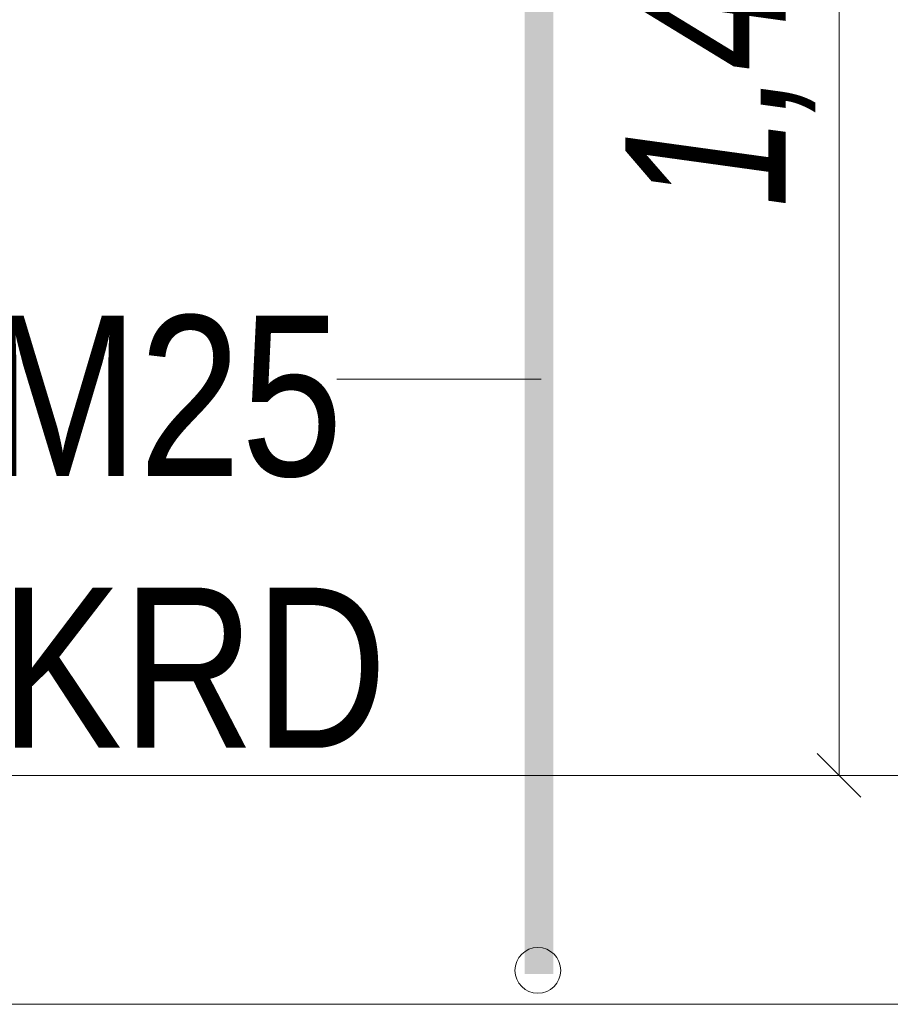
# Model space of a CAD drawing. Extents: x -620 to 3480, y 62 to 1107.
# Tile 256 of 256: x 239 to 246.61, y 772.1 to 780.7. Entities that reach past the tile are written whole.
import ezdxf

# ---------------------------------------------------------------- set-up
doc = ezdxf.new("R2010")
doc.units = 0
doc.layers.get('0').update_dxf_attribs({"lineweight": 35})
for name, color, linetype, lineweight, true_color in [('E_Aussparung Bemaßung-A06G9GVM8I', 5, 'Continuous', 9, 0x0000ff), ('E_Betonbaudose', 1, 'Continuous', 13, 0xff0000), ('E_Detail_Beschriftung', 7, 'Continuous', 13, 0x009900)]:
    doc.layers.add(name, color=color, linetype=linetype, lineweight=lineweight, true_color=true_color)
doc.layers.add('E_Detail_Linie_Text_Bem', color=7, linetype='Continuous', lineweight=13)
doc.styles.get("Standard").update_dxf_attribs({"font": 'ARIALN.TTF'})

# ---------------------------------------------------------------- blocks, each defined once
blk = doc.blocks.new('Referenz-A06G9GVT8I')
at = {"layer": 'E_Aussparung Bemaßung-A06G9GVM8I', "linetype": 'Continuous', "ltscale": 0.13}
for p, q in [((246.1653, 788.1011), (246.1653, 774.1011)), ((246.3562, 773.9102), (245.9744, 774.292)), ((246.4653, 774.1011), (245.6653, 774.1011))]:
    blk.add_line(p, q, dxfattribs=at)
at = {"layer": 'E_Betonbaudose', "linetype": 'Continuous', "ltscale": 0.13}
blk.add_circle((243.5331, 772.3972), 0.2, dxfattribs=at)
at = {"layer": 'E_Detail_Linie_Text_Bem', "color": 0, "linetype": 'Continuous', "ltscale": 0.13}
blk.add_line((241.7771, 777.5634), (243.562, 777.5634), dxfattribs=at)
at = {"layer": 'E_Detail_Linie_Text_Bem', "linetype": 'Continuous', "ltscale": 0.13}
for p, q in [((208.0975, 774.1011), (250.1828, 774.1011)), ((208.0975, 772.1011), (251.4481, 772.1011))]:
    blk.add_line(p, q, dxfattribs=at)
blk.add_solid([(243.6672, 788.1501), (243.6672, 772.3662), (243.4172, 788.149), (243.4172, 772.3662)], dxfattribs=at)
at = {"layer": 'E_Aussparung Bemaßung-A06G9GVM8I', "linetype": 'Continuous', "ltscale": 0.13, "insert": (244.2986, 779.0646), "char_height": 1.4, "attachment_point": 1, "rotation": 90}
blk.add_mtext('{\\W0.9;\\fArial Narrow|b0|i1;1,40 }', dxfattribs=at)
at = {"layer": 'E_Detail_Beschriftung', "linetype": 'Continuous', "ltscale": 0.13, "char_height": 1.4, "attachment_point": 1}
for s, insert in [('{\\fArial Narrow;Leerrohr M25}', (232.2042, 778.1187)), ('{\\fArial Narrow;OKFF = +0,20m OKRD}', (225.6375, 775.7422))]:
    blk.add_mtext(s, dxfattribs=dict(at, insert=insert))

msp = doc.modelspace()

# ---------------------------------------------------------------- block references
at = {"color": 8, "lineweight": 25, "ltscale": 0.25, "true_color": 0x808080}
msp.add_blockref('Referenz-A06G9GVT8I', (0, 0), dxfattribs=at)

doc.saveas('drawing.dxf')
